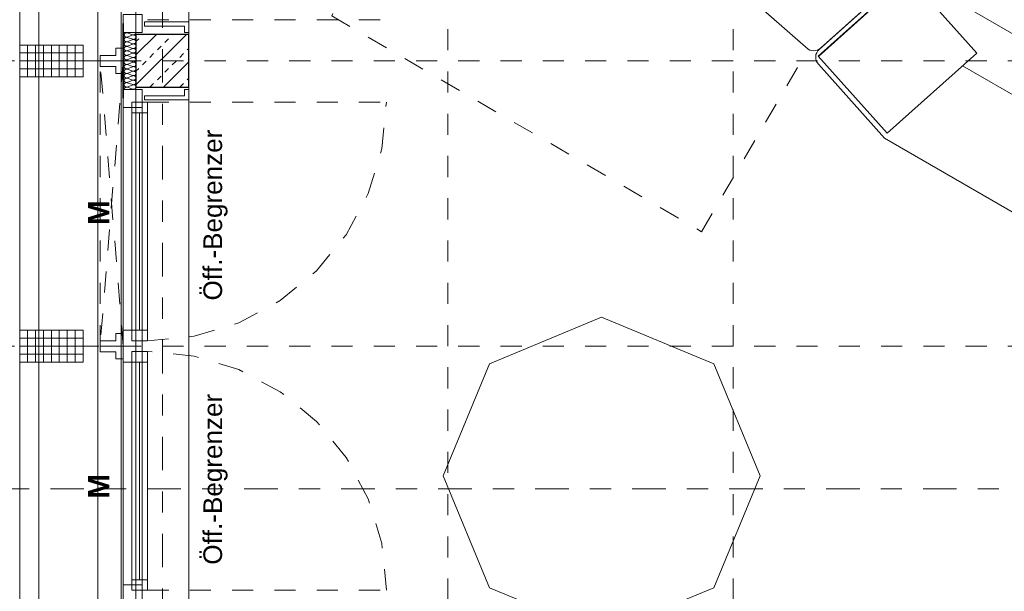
# Model space of a CAD drawing. Header units: metres. Extents: x -45.2 to 14.3, y -31.8 to 10.2.
# Tile 18 of 141: x -39.8 to -35.2, y -13.3 to -10.6. Entities that reach past the tile are written whole.
import ezdxf

# ---------------------------------------------------------------- set-up
doc = ezdxf.new("R2010")
doc.units = ezdxf.units.M
doc.header["$LTSCALE"] = 0.05
for name, pattern in [('1600.2032', [1.6, 0.8, -0.8]), ('Achsen 01', [5.291531, 3.175, -1.058062, 0.352704, -0.705764]), ('gestrichelt - 01', [2, 1, -1]), ('Raster 01', [2, 1, -1])]:
    doc.linetypes.add(name, pattern=pattern)
for name, color, linetype, lineweight, true_color in [('013_Beton und Stahlbetonarbeiten-000 Brüstung', 7, 'Continuous', 9, 0xa6a6a6), ('014_Fassadenarbeiten-000 Aufsicht Betonfertigteile', 7, 'Continuous', 9, 0xc0c0c0), ('014_Fassadenarbeiten-330 mineralische Dämmung', 7, 'Continuous', 9, 0x666666), ('030_Sonnenschutzarbeiten-Grundriss', 7, 'Continuous', 13, 0x555555), ('031_Metallbauarbeiten-330 Aufsicht Metallbauarbeiten', 7, 'Continuous', 9, 0xa6a6a6), ('032_Metallarbeiten-Fenster', 7, 'Continuous', 13, 0x444444), ('032_Metallarbeiten-Öffnungsbegrenzer', 7, 'Continuous', 13, 0x444444), ('ACTES-Einrichtung Aufsicht.', 7, 'Continuous', 9, 0xa6a6a6), ('AV1-Achsen', 1, 'Achsen 01', 18, 0xff0000), ('AV1-Bewegungsfläche', 7, 'gestrichelt - 01', 9, 0xd9d9d9), ('AV1-Raster', 7, 'Raster 01', 9, 0xa6a6a6)]:
    doc.layers.add(name, color=color, linetype=linetype, lineweight=lineweight, true_color=true_color)
for name, color, linetype, lineweight in [('013_Beton und Stahlbetonarbeiten-330 Außenstützen', 7, 'Continuous', 25), ('014_Fassadenarbeiten-330 Betonfertigteile vertikal', 7, 'Continuous', 9), ('027_Tischlerarbeiten-330 Innenfensterbänke', 7, 'Continuous', 9), ('030_Sonnenschutzarbeiten-Kasten+Behang', 7, 'Continuous', 5), ('030_Sonnenschutzarbeiten-Motor', 7, 'Continuous', 5), ('AV1-Schnitt Achsen', 7, 'Achsen 01', 18), ('Keine', 7, 'Continuous', 9)]:
    doc.layers.add(name, color=color, linetype=linetype, lineweight=lineweight)
doc.styles.add('Arial', font='arial.ttf')
doc.styles.add('Arial (bold)', font='arialbd.ttf')

msp = doc.modelspace()

# ---------------------------------------------------------------- linework, layer by layer
at = {"layer": '013_Beton und Stahlbetonarbeiten-000 Brüstung'}
for points in [[(-39.275, -10.675), (-39.275, -8.225), (-39.025, -8.225), (-39.025, -10.675)], [(-39.275, -13.375), (-39.275, -10.925), (-39.025, -10.925), (-39.025, -13.375)]]:
    msp.add_lwpolyline(points, close=True, dxfattribs=at)
at = {"layer": '013_Beton und Stahlbetonarbeiten-330 Außenstützen', "color": 251, "linetype": 'Continuous', "lineweight": 13, "true_color": 0x4c4c4c}
for p, q in [((-39.0365, -10.675), (-39.275, -10.9135)), ((-39.1779, -10.675), (-39.275, -10.7721)), ((-39.275, -10.7079), (-39.2621, -10.695)), ((-39.2444, -10.6773), (-39.2421, -10.675)), ((-39.1384, -10.7127), (-39.1207, -10.695)), ((-39.103, -10.6773), (-39.1007, -10.675)), ((-39.1737, -10.748), (-39.156, -10.7303)), ((-39.0323, -10.748), (-39.025, -10.7407)), ((-39.2444, -10.8187), (-39.2267, -10.8011)), ((-39.2091, -10.7834), (-39.1914, -10.7657)), ((-39.025, -10.8049), (-39.1451, -10.925)), ((-39.103, -10.8187), (-39.0853, -10.8011)), ((-39.0676, -10.7834), (-39.05, -10.7657)), ((-39.275, -10.8493), (-39.2621, -10.8364)), ((-39.1384, -10.8541), (-39.1207, -10.8364)), ((-39.1737, -10.8894), (-39.156, -10.8718)), ((-39.0323, -10.8894), (-39.025, -10.8822)), ((-39.2091, -10.9248), (-39.1914, -10.9071)), ((-39.0676, -10.9248), (-39.05, -10.9071))]:
    msp.add_line(p, q, dxfattribs=at)
at = {"layer": '013_Beton und Stahlbetonarbeiten-330 Außenstützen'}
msp.add_lwpolyline([(-39.025, -10.675), (-39.275, -10.675), (-39.275, -10.925), (-39.025, -10.925)], close=True, dxfattribs=at)
at = {"layer": '014_Fassadenarbeiten-000 Aufsicht Betonfertigteile'}
msp.add_lwpolyline([(-39.455, 0.305), (-39.455, -21.905), (-39.825, -22.275), (-39.825, 0.675)], close=True, dxfattribs=at)
at = {"layer": '014_Fassadenarbeiten-330 Betonfertigteile vertikal', "color": 8, "linetype": 'Continuous', "lineweight": 9, "true_color": 0x808080}
for p, q in [((-39.7875, -10.725), (-39.7875, -10.875)), ((-39.75, -10.725), (-39.75, -10.875)), ((-39.7125, -10.725), (-39.7125, -10.875)), ((-39.675, -10.725), (-39.675, -10.875)), ((-39.6375, -10.725), (-39.6375, -10.875)), ((-39.6, -10.725), (-39.6, -10.875)), ((-39.5625, -10.725), (-39.5625, -10.875)), ((-39.7875, -12.075), (-39.7875, -12.225)), ((-39.75, -12.075), (-39.75, -12.225)), ((-39.7125, -12.075), (-39.7125, -12.225)), ((-39.675, -12.075), (-39.675, -12.225)), ((-39.6375, -12.075), (-39.6375, -12.225)), ((-39.6, -12.075), (-39.6, -12.225)), ((-39.5625, -12.075), (-39.5625, -12.225))]:
    msp.add_line(p, q, dxfattribs=at)
at = {"layer": '014_Fassadenarbeiten-330 Betonfertigteile vertikal', "color": 8, "linetype": 'Continuous', "lineweight": 13, "true_color": 0x808080}
for p, q in [((-39.825, -10.7625), (-39.525, -10.7625)), ((-39.825, -10.8), (-39.525, -10.8)), ((-39.825, -10.8375), (-39.525, -10.8375)), ((-39.825, -12.1125), (-39.525, -12.1125)), ((-39.825, -12.15), (-39.525, -12.15)), ((-39.825, -12.1875), (-39.525, -12.1875))]:
    msp.add_line(p, q, dxfattribs=at)
at = {"layer": '014_Fassadenarbeiten-330 Betonfertigteile vertikal'}
for points in [[(-39.525, -10.725), (-39.525, -10.875), (-39.825, -10.875), (-39.825, -10.725)], [(-39.525, -12.075), (-39.525, -12.225), (-39.825, -12.225), (-39.825, -12.075)]]:
    msp.add_lwpolyline(points, close=True, dxfattribs=at)
at = {"layer": '014_Fassadenarbeiten-330 mineralische Dämmung'}
for points in [[(-39.317, -10.7306), (-39.3189, -10.731), (-39.3208, -10.7311), (-39.3227, -10.7308), (-39.3245, -10.7302), (-39.3262, -10.7293), (-39.3277, -10.7281), (-39.329, -10.7266), (-39.329, -10.7266), (-39.3299, -10.725), (-39.3306, -10.7232), (-39.331, -10.7213), (-39.331, -10.7194), (-39.3306, -10.7175), (-39.3299, -10.7157), (-39.329, -10.7141), (-39.329, -10.7141), (-39.3277, -10.7126), (-39.3262, -10.7114), (-39.3245, -10.7105), (-39.3227, -10.7099), (-39.3208, -10.7097), (-39.3189, -10.7097), (-39.317, -10.7102), (-39.289, -10.7192), (-39.289, -10.7192), (-39.2871, -10.7196), (-39.2852, -10.7197), (-39.2833, -10.7194), (-39.2815, -10.7188), (-39.2798, -10.7179), (-39.2783, -10.7167), (-39.277, -10.7152), (-39.277, -10.7152), (-39.2761, -10.7136), (-39.2754, -10.7118), (-39.275, -10.7099), (-39.275, -10.708), (-39.2754, -10.7061), (-39.2761, -10.7043), (-39.277, -10.7027), (-39.277, -10.7027), (-39.2783, -10.7012), (-39.2798, -10.7), (-39.2815, -10.6991), (-39.2833, -10.6985), (-39.2852, -10.6983), (-39.2871, -10.6983), (-39.289, -10.6988), (-39.317, -10.7091), (-39.317, -10.7091), (-39.3189, -10.7095), (-39.3208, -10.7096), (-39.3227, -10.7093), (-39.3245, -10.7088), (-39.3262, -10.7078), (-39.3277, -10.7066), (-39.329, -10.7052), (-39.329, -10.7052), (-39.3299, -10.7035), (-39.3306, -10.7018), (-39.331, -10.6999), (-39.331, -10.6979), (-39.3306, -10.6961), (-39.3299, -10.6943), (-39.329, -10.6926), (-39.329, -10.6926), (-39.3277, -10.6912), (-39.3262, -10.69), (-39.3245, -10.6891), (-39.3227, -10.6885), (-39.3208, -10.6882), (-39.3189, -10.6883), (-39.317, -10.6887), (-39.289, -10.6977), (-39.289, -10.6977), (-39.2871, -10.6981), (-39.2852, -10.6982), (-39.2833, -10.6979), (-39.2815, -10.6974), (-39.2798, -10.6964), (-39.2783, -10.6952), (-39.277, -10.6938), (-39.277, -10.6938), (-39.2761, -10.6921), (-39.2754, -10.6904), (-39.275, -10.6885), (-39.275, -10.6865), (-39.2754, -10.6847), (-39.2761, -10.6829), (-39.277, -10.6812), (-39.277, -10.6812), (-39.2783, -10.6798), (-39.2798, -10.6786), (-39.2815, -10.6777), (-39.2833, -10.6771), (-39.2852, -10.6768), (-39.2871, -10.6769), (-39.289, -10.6773), (-39.317, -10.6877), (-39.317, -10.6877), (-39.3189, -10.6881), (-39.3208, -10.6882), (-39.3227, -10.6879), (-39.3245, -10.6873), (-39.3262, -10.6864), (-39.3277, -10.6852), (-39.329, -10.6837), (-39.329, -10.6837), (-39.3299, -10.6821), (-39.3306, -10.6803), (-39.331, -10.6784), (-39.331, -10.6765), (-39.3306, -10.6746), (-39.3299, -10.6728), (-39.329, -10.6712), (-39.329, -10.6712), (-39.3277, -10.6697), (-39.3262, -10.6685), (-39.3245, -10.6676), (-39.3227, -10.667), (-39.3208, -10.6668), (-39.3189, -10.6668), (-39.317, -10.6673), (-39.289, -10.6763), (-39.289, -10.6763), (-39.2871, -10.6767), (-39.2852, -10.6768), (-39.2833, -10.6765), (-39.2815, -10.6759), (-39.2798, -10.675), (-39.2783, -10.6738), (-39.277, -10.6723), (-39.276, -10.6706), (-39.2754, -10.6688), (-39.275, -10.6669), (-39.275, -10.665)], [(-39.3261, -10.665), (-39.3244, -10.6659), (-39.3226, -10.6665), (-39.3207, -10.6667), (-39.3189, -10.6666), (-39.317, -10.6662), (-39.3137, -10.665)], [(-39.317, -10.9236), (-39.319, -10.924), (-39.321, -10.9241), (-39.323, -10.9238), (-39.3249, -10.9231), (-39.3266, -10.9221), (-39.3281, -10.9207), (-39.3293, -10.9191), (-39.3302, -10.9173), (-39.3308, -10.9154), (-39.331, -10.9134), (-39.3308, -10.9114), (-39.3302, -10.9095), (-39.3293, -10.9077), (-39.3281, -10.9061), (-39.3266, -10.9047), (-39.3249, -10.9037), (-39.323, -10.903), (-39.321, -10.9027), (-39.319, -10.9028), (-39.317, -10.9032), (-39.289, -10.9122), (-39.289, -10.9122), (-39.287, -10.9126), (-39.285, -10.9127), (-39.283, -10.9124), (-39.2811, -10.9117), (-39.2794, -10.9107), (-39.2779, -10.9093), (-39.2767, -10.9077), (-39.2757, -10.9059), (-39.2752, -10.904), (-39.275, -10.902), (-39.2752, -10.9), (-39.2757, -10.8981), (-39.2767, -10.8963), (-39.2779, -10.8947), (-39.2794, -10.8933), (-39.2811, -10.8923), (-39.283, -10.8916), (-39.285, -10.8913), (-39.287, -10.8914), (-39.289, -10.8918), (-39.317, -10.9022), (-39.317, -10.9022), (-39.319, -10.9026), (-39.321, -10.9026), (-39.323, -10.9023), (-39.3249, -10.9016), (-39.3266, -10.9006), (-39.3281, -10.8993), (-39.3293, -10.8977), (-39.3302, -10.8959), (-39.3308, -10.894), (-39.331, -10.892), (-39.3308, -10.8899), (-39.3302, -10.888), (-39.3293, -10.8862), (-39.3281, -10.8846), (-39.3266, -10.8833), (-39.3249, -10.8823), (-39.323, -10.8816), (-39.321, -10.8813), (-39.319, -10.8813), (-39.317, -10.8818), (-39.289, -10.8908), (-39.289, -10.8908), (-39.287, -10.8912), (-39.285, -10.8912), (-39.283, -10.8909), (-39.2811, -10.8902), (-39.2794, -10.8892), (-39.2779, -10.8879), (-39.2767, -10.8863), (-39.2757, -10.8845), (-39.2752, -10.8826), (-39.275, -10.8806), (-39.2752, -10.8785), (-39.2757, -10.8766), (-39.2767, -10.8748), (-39.2779, -10.8732), (-39.2794, -10.8719), (-39.2811, -10.8709), (-39.283, -10.8702), (-39.285, -10.8699), (-39.287, -10.8699), (-39.289, -10.8704), (-39.317, -10.8807), (-39.317, -10.8807), (-39.319, -10.8811), (-39.321, -10.8812), (-39.323, -10.8809), (-39.3249, -10.8802), (-39.3266, -10.8792), (-39.3281, -10.8778), (-39.3293, -10.8762), (-39.3302, -10.8744), (-39.3308, -10.8725), (-39.331, -10.8705), (-39.3308, -10.8685), (-39.3302, -10.8666), (-39.3293, -10.8648), (-39.3281, -10.8632), (-39.3266, -10.8618), (-39.3249, -10.8608), (-39.323, -10.8601), (-39.321, -10.8598), (-39.319, -10.8599), (-39.317, -10.8603), (-39.289, -10.8693), (-39.289, -10.8693), (-39.287, -10.8697), (-39.285, -10.8698), (-39.283, -10.8695), (-39.2811, -10.8688), (-39.2794, -10.8678), (-39.2779, -10.8664), (-39.2767, -10.8648), (-39.2757, -10.863), (-39.2752, -10.8611), (-39.275, -10.8591), (-39.2752, -10.8571), (-39.2757, -10.8552), (-39.2767, -10.8534), (-39.2779, -10.8518), (-39.2794, -10.8504), (-39.2811, -10.8494), (-39.283, -10.8487), (-39.285, -10.8484), (-39.287, -10.8485), (-39.289, -10.8489), (-39.317, -10.8593), (-39.317, -10.8593), (-39.319, -10.8597), (-39.321, -10.8597), (-39.323, -10.8594), (-39.3249, -10.8587), (-39.3266, -10.8577), (-39.3281, -10.8564), (-39.3293, -10.8548), (-39.3302, -10.853), (-39.3308, -10.8511), (-39.331, -10.8491), (-39.3308, -10.847), (-39.3302, -10.8451), (-39.3293, -10.8433), (-39.3281, -10.8417), (-39.3266, -10.8404), (-39.3249, -10.8394), (-39.323, -10.8387), (-39.321, -10.8384), (-39.319, -10.8384), (-39.317, -10.8389), (-39.289, -10.8479), (-39.289, -10.8479), (-39.287, -10.8483), (-39.285, -10.8483), (-39.283, -10.848), (-39.2811, -10.8473), (-39.2794, -10.8463), (-39.2779, -10.845), (-39.2767, -10.8434), (-39.2757, -10.8416), (-39.2752, -10.8397), (-39.275, -10.8377), (-39.2752, -10.8356), (-39.2757, -10.8337), (-39.2767, -10.8319), (-39.2779, -10.8303), (-39.2794, -10.829), (-39.2811, -10.828), (-39.283, -10.8273), (-39.285, -10.827), (-39.287, -10.827), (-39.289, -10.8275), (-39.317, -10.8378), (-39.317, -10.8378), (-39.319, -10.8382), (-39.321, -10.8383), (-39.323, -10.838), (-39.3249, -10.8373), (-39.3266, -10.8363), (-39.3281, -10.8349), (-39.3293, -10.8333), (-39.3302, -10.8315), (-39.3308, -10.8296), (-39.331, -10.8276), (-39.3308, -10.8256), (-39.3302, -10.8237), (-39.3293, -10.8219), (-39.3281, -10.8203), (-39.3266, -10.8189), (-39.3249, -10.8179), (-39.323, -10.8172), (-39.321, -10.8169), (-39.319, -10.817), (-39.317, -10.8174), (-39.289, -10.8264), (-39.289, -10.8264), (-39.287, -10.8268), (-39.285, -10.8269), (-39.283, -10.8266), (-39.2811, -10.8259), (-39.2794, -10.8249), (-39.2779, -10.8235), (-39.2767, -10.8219), (-39.2757, -10.8201), (-39.2752, -10.8182), (-39.275, -10.8162), (-39.2752, -10.8142), (-39.2757, -10.8123), (-39.2767, -10.8105), (-39.2779, -10.8089), (-39.2794, -10.8075), (-39.2811, -10.8065), (-39.283, -10.8058), (-39.285, -10.8055), (-39.287, -10.8056), (-39.289, -10.806), (-39.317, -10.8164), (-39.317, -10.8164), (-39.319, -10.8168), (-39.321, -10.8168), (-39.323, -10.8165), (-39.3249, -10.8158), (-39.3266, -10.8148), (-39.3281, -10.8135), (-39.3293, -10.8119), (-39.3302, -10.8101), (-39.3308, -10.8082), (-39.331, -10.8062), (-39.3308, -10.8041), (-39.3302, -10.8022), (-39.3293, -10.8004), (-39.3281, -10.7988), (-39.3266, -10.7975), (-39.3249, -10.7965), (-39.323, -10.7958), (-39.321, -10.7955), (-39.319, -10.7955), (-39.317, -10.796), (-39.289, -10.805), (-39.289, -10.805), (-39.287, -10.8054), (-39.285, -10.8054), (-39.283, -10.8051), (-39.2811, -10.8044), (-39.2794, -10.8034), (-39.2779, -10.8021), (-39.2767, -10.8005), (-39.2757, -10.7987), (-39.2752, -10.7968), (-39.275, -10.7948), (-39.2752, -10.7927), (-39.2757, -10.7908), (-39.2767, -10.789), (-39.2779, -10.7874), (-39.2794, -10.7861), (-39.2811, -10.7851), (-39.283, -10.7844), (-39.285, -10.7841), (-39.287, -10.7841), (-39.289, -10.7846), (-39.317, -10.7949), (-39.317, -10.7949), (-39.319, -10.7953), (-39.321, -10.7954), (-39.323, -10.7951), (-39.3249, -10.7944), (-39.3266, -10.7934), (-39.3281, -10.792), (-39.3293, -10.7904), (-39.3302, -10.7886), (-39.3308, -10.7867), (-39.331, -10.7847), (-39.3308, -10.7827), (-39.3302, -10.7808), (-39.3293, -10.779), (-39.3281, -10.7774), (-39.3266, -10.776), (-39.3249, -10.775), (-39.323, -10.7743), (-39.321, -10.774), (-39.319, -10.7741), (-39.317, -10.7745), (-39.289, -10.7835), (-39.289, -10.7835), (-39.287, -10.7839), (-39.285, -10.784), (-39.283, -10.7837), (-39.2811, -10.783), (-39.2794, -10.782), (-39.2779, -10.7806), (-39.2767, -10.779), (-39.2757, -10.7772), (-39.2752, -10.7753), (-39.275, -10.7733), (-39.2752, -10.7713), (-39.2757, -10.7694), (-39.2767, -10.7676), (-39.2779, -10.766), (-39.2794, -10.7646), (-39.2811, -10.7636), (-39.283, -10.7629), (-39.285, -10.7626), (-39.287, -10.7627), (-39.289, -10.7631), (-39.317, -10.7735), (-39.317, -10.7735), (-39.319, -10.7739), (-39.321, -10.7739), (-39.323, -10.7736), (-39.3249, -10.7729), (-39.3266, -10.7719), (-39.3281, -10.7706), (-39.3293, -10.769), (-39.3302, -10.7672), (-39.3308, -10.7653), (-39.331, -10.7633), (-39.3308, -10.7612), (-39.3302, -10.7593), (-39.3293, -10.7575), (-39.3281, -10.7559), (-39.3266, -10.7546), (-39.3249, -10.7536), (-39.323, -10.7529), (-39.321, -10.7526), (-39.319, -10.7526), (-39.317, -10.7531), (-39.289, -10.7621), (-39.289, -10.7621), (-39.287, -10.7625), (-39.285, -10.7625), (-39.283, -10.7622), (-39.2811, -10.7615), (-39.2794, -10.7605), (-39.2779, -10.7592), (-39.2767, -10.7576), (-39.2757, -10.7558), (-39.2752, -10.7539), (-39.275, -10.7519), (-39.2752, -10.7498), (-39.2757, -10.7479), (-39.2767, -10.7461), (-39.2779, -10.7445), (-39.2794, -10.7432), (-39.2811, -10.7422), (-39.283, -10.7415), (-39.285, -10.7412), (-39.287, -10.7412), (-39.289, -10.7417), (-39.317, -10.752), (-39.317, -10.752), (-39.319, -10.7524), (-39.321, -10.7525), (-39.323, -10.7522), (-39.3249, -10.7515), (-39.3266, -10.7505), (-39.3281, -10.7491), (-39.3293, -10.7475), (-39.3302, -10.7457), (-39.3308, -10.7438), (-39.331, -10.7418), (-39.3308, -10.7398), (-39.3302, -10.7379), (-39.3293, -10.7361), (-39.3281, -10.7345), (-39.3266, -10.7331), (-39.3249, -10.7321), (-39.323, -10.7314), (-39.321, -10.7311), (-39.319, -10.7312), (-39.317, -10.7316), (-39.289, -10.7406), (-39.289, -10.7406), (-39.287, -10.741), (-39.285, -10.7411), (-39.283, -10.7408), (-39.2811, -10.7401), (-39.2794, -10.7391), (-39.2779, -10.7377), (-39.2767, -10.7361), (-39.2757, -10.7343), (-39.2752, -10.7324), (-39.275, -10.7304), (-39.2752, -10.7284), (-39.2757, -10.7265), (-39.2767, -10.7247), (-39.2779, -10.7231), (-39.2794, -10.7217), (-39.2811, -10.7207), (-39.283, -10.72), (-39.285, -10.7197), (-39.287, -10.7198), (-39.289, -10.7202), (-39.317, -10.7306), (-39.317, -10.7306), (-39.319, -10.731), (-39.321, -10.731), (-39.323, -10.7307), (-39.3249, -10.73), (-39.3266, -10.729), (-39.3281, -10.7277), (-39.3293, -10.7261), (-39.3302, -10.7243), (-39.3308, -10.7224), (-39.331, -10.7204), (-39.3308, -10.7184), (-39.3302, -10.7164), (-39.3293, -10.7146), (-39.3281, -10.713), (-39.3266, -10.7117), (-39.3249, -10.7107), (-39.323, -10.71), (-39.321, -10.7097), (-39.319, -10.7097), (-39.317, -10.7102), (-39.289, -10.7192), (-39.289, -10.7192), (-39.287, -10.7196), (-39.285, -10.7196), (-39.283, -10.7193), (-39.2811, -10.7186), (-39.2794, -10.7176), (-39.2779, -10.7163), (-39.2767, -10.7147), (-39.2757, -10.7129), (-39.2752, -10.711), (-39.275, -10.709), (-39.2752, -10.7069), (-39.2757, -10.705), (-39.2767, -10.7032), (-39.2779, -10.7016), (-39.2794, -10.7003), (-39.2811, -10.6993), (-39.283, -10.6986), (-39.285, -10.6983), (-39.287, -10.6983), (-39.289, -10.6988), (-39.317, -10.7091), (-39.317, -10.7091), (-39.319, -10.7095), (-39.321, -10.7096), (-39.323, -10.7093), (-39.3249, -10.7086), (-39.3266, -10.7076), (-39.3281, -10.7062), (-39.3293, -10.7046), (-39.3302, -10.7028), (-39.3308, -10.7009), (-39.331, -10.6989), (-39.3308, -10.6969), (-39.3302, -10.695), (-39.3293, -10.6932), (-39.3281, -10.6916), (-39.3266, -10.6902), (-39.3249, -10.6892), (-39.323, -10.6885), (-39.321, -10.6882), (-39.319, -10.6883), (-39.317, -10.6887), (-39.289, -10.6977), (-39.289, -10.6977), (-39.287, -10.6981), (-39.285, -10.6982), (-39.283, -10.6979), (-39.2811, -10.6972), (-39.2794, -10.6962), (-39.2779, -10.6948), (-39.2767, -10.6932), (-39.2757, -10.6914), (-39.2752, -10.6895), (-39.275, -10.6875), (-39.2752, -10.6855), (-39.2757, -10.6836), (-39.2767, -10.6818), (-39.2779, -10.6802), (-39.2794, -10.6788), (-39.2811, -10.6778), (-39.283, -10.6771), (-39.285, -10.6768), (-39.287, -10.6769), (-39.289, -10.6773)], [(-39.331, -10.935), (-39.3308, -10.933), (-39.3303, -10.931), (-39.3294, -10.9292), (-39.3282, -10.9276), (-39.3267, -10.9262), (-39.3249, -10.9252), (-39.323, -10.9245), (-39.321, -10.9242), (-39.319, -10.9242), (-39.317, -10.9247), (-39.289, -10.9336), (-39.289, -10.9336), (-39.287, -10.9341), (-39.285, -10.9341), (-39.283, -10.9338), (-39.2811, -10.9331), (-39.2794, -10.9321), (-39.2779, -10.9308), (-39.2767, -10.9292), (-39.2757, -10.9274), (-39.2752, -10.9255), (-39.275, -10.9234), (-39.2752, -10.9214), (-39.2757, -10.9195), (-39.2767, -10.9177), (-39.2779, -10.9161), (-39.2794, -10.9148), (-39.2811, -10.9138), (-39.283, -10.9131), (-39.285, -10.9128), (-39.287, -10.9128), (-39.289, -10.9133), (-39.317, -10.9236), (-39.317, -10.9236), (-39.319, -10.924), (-39.321, -10.9241), (-39.323, -10.9238), (-39.3249, -10.9231), (-39.3266, -10.9221), (-39.3281, -10.9207), (-39.3293, -10.9191), (-39.3302, -10.9173), (-39.3308, -10.9154), (-39.331, -10.9134), (-39.3308, -10.9114), (-39.3302, -10.9095), (-39.3293, -10.9077), (-39.3281, -10.9061), (-39.3266, -10.9047), (-39.3249, -10.9037), (-39.323, -10.903), (-39.321, -10.9027), (-39.319, -10.9028), (-39.317, -10.9032), (-39.289, -10.9122), (-39.289, -10.9122), (-39.287, -10.9126), (-39.285, -10.9127), (-39.283, -10.9124), (-39.2811, -10.9117), (-39.2794, -10.9107), (-39.2779, -10.9093), (-39.2767, -10.9077), (-39.2757, -10.9059), (-39.2752, -10.904), (-39.275, -10.902), (-39.2752, -10.9), (-39.2757, -10.8981), (-39.2767, -10.8963), (-39.2779, -10.8947), (-39.2794, -10.8933), (-39.2811, -10.8923), (-39.283, -10.8916), (-39.285, -10.8913), (-39.287, -10.8914), (-39.289, -10.8918), (-39.317, -10.9022), (-39.317, -10.9022), (-39.319, -10.9026), (-39.321, -10.9026), (-39.323, -10.9023), (-39.3249, -10.9016), (-39.3266, -10.9006), (-39.3281, -10.8993), (-39.3293, -10.8977), (-39.3302, -10.8959), (-39.3308, -10.894), (-39.331, -10.892), (-39.3308, -10.8899), (-39.3302, -10.888), (-39.3293, -10.8862), (-39.3281, -10.8846), (-39.3266, -10.8833), (-39.3249, -10.8823), (-39.323, -10.8816), (-39.321, -10.8813), (-39.319, -10.8813), (-39.317, -10.8818)]]:
    msp.add_lwpolyline(points, dxfattribs=at)
at = {"layer": '027_Tischlerarbeiten-330 Innenfensterbänke'}
for points in [[(-39.025, -10.665), (-39.045, -10.665), (-39.045, -10.635), (-39.235, -10.635), (-39.235, -10.615), (-39.025, -10.615)], [(-39.025, -10.935), (-39.045, -10.935), (-39.045, -10.965), (-39.235, -10.965), (-39.235, -10.985), (-39.025, -10.985)]]:
    msp.add_lwpolyline(points, close=True, dxfattribs=at)
at = {"layer": '030_Sonnenschutzarbeiten-Grundriss', "color": 251, "true_color": 0x555555}
for points in [[(-39.445, -10.8), (-39.445, -10.774), (-39.37, -10.774), (-39.37, -10.74), (-39.335, -10.74), (-39.335, -10.8)], [(-39.445, -10.8), (-39.445, -10.826), (-39.37, -10.826), (-39.37, -10.86), (-39.335, -10.86), (-39.335, -10.8)], [(-39.445, -12.15), (-39.445, -12.124), (-39.37, -12.124), (-39.37, -12.09), (-39.335, -12.09), (-39.335, -12.15)], [(-39.445, -12.15), (-39.445, -12.176), (-39.37, -12.176), (-39.37, -12.21), (-39.335, -12.21), (-39.335, -12.15)]]:
    msp.add_lwpolyline(points, close=True, dxfattribs=at)
at = {"layer": '030_Sonnenschutzarbeiten-Kasten+Behang', "color": 1, "linetype": '1600.2032', "lineweight": 18, "true_color": 0xff0000}
for p, q in [((-39.335, -12.15), (-39.445, -10.8)), ((-39.335, -10.8), (-39.445, -12.15))]:
    msp.add_line(p, q, dxfattribs=at)
at = {"layer": '030_Sonnenschutzarbeiten-Kasten+Behang', "color": 1, "linetype": 'Continuous', "lineweight": 18, "true_color": 0xff0000}
for points in [[(-39.37, -10.774), (-39.37, -10.74), (-39.335, -10.74), (-39.335, -10.8), (-39.445, -10.8), (-39.445, -10.774)], [(-39.37, -10.826), (-39.37, -10.86), (-39.335, -10.86), (-39.335, -10.8), (-39.445, -10.8), (-39.445, -10.826)], [(-39.37, -12.124), (-39.37, -12.09), (-39.335, -12.09), (-39.335, -12.15), (-39.445, -12.15), (-39.445, -12.124)], [(-39.37, -12.176), (-39.37, -12.21), (-39.335, -12.21), (-39.335, -12.15), (-39.445, -12.15), (-39.445, -12.176)]]:
    msp.add_lwpolyline(points, close=True, dxfattribs=at)
at = {"layer": '030_Sonnenschutzarbeiten-Kasten+Behang', "color": 1, "linetype": '1600.2032', "lineweight": 18, "true_color": 0xff0000}
msp.add_lwpolyline([(-39.335, -10.8), (-39.335, -12.15), (-39.445, -12.15), (-39.445, -10.8)], close=True, dxfattribs=at)
at = {"layer": '031_Metallbauarbeiten-330 Aufsicht Metallbauarbeiten'}
for points in [[(-39.345, -8.1), (-39.345, -10.8), (-39.735, -10.8), (-39.735, -8.1)], [(-39.345, -10.8), (-39.345, -13.5), (-39.735, -13.5), (-39.735, -10.8)]]:
    msp.add_lwpolyline(points, close=True, dxfattribs=at)
at = {"layer": '032_Metallarbeiten-Fenster', "color": 7, "linetype": 'gestrichelt - 01', "lineweight": 18}
for p, q in [((-39.22, -10.605), (-38.09, -10.605)), ((-39.22, -10.995), (-38.09, -10.995)), ((-39.22, -13.305), (-38.09, -13.305))]:
    msp.add_line(p, q, dxfattribs=at)
at = {"layer": '032_Metallarbeiten-Fenster', "color": 7, "lineweight": 18}
for p, q in [((-39.2575, -11.045), (-39.2575, -12.075)), ((-39.2575, -13.255), (-39.2575, -12.225))]:
    msp.add_line(p, q, dxfattribs=at)
for points in [[(-39.245, -10.665), (-39.245, -10.58), (-39.335, -10.58), (-39.335, -10.665)], [(-39.335, -11.02), (-39.245, -11.02), (-39.245, -10.935), (-39.335, -10.935)], [(-39.245, -13.28), (-39.335, -13.28), (-39.335, -11.02), (-39.245, -11.02)], [(-39.295, -10.995), (-39.295, -11.045), (-39.22, -11.045), (-39.22, -10.995)], [(-39.295, -11.045), (-39.295, -12.075), (-39.22, -12.075), (-39.22, -11.045)], [(-39.335, -12.225), (-39.335, -12.075), (-39.245, -12.075), (-39.245, -12.225)], [(-39.295, -12.075), (-39.295, -12.125), (-39.22, -12.125), (-39.22, -12.075)], [(-39.295, -12.225), (-39.295, -12.175), (-39.22, -12.175), (-39.22, -12.225)], [(-39.295, -13.255), (-39.295, -12.225), (-39.22, -12.225), (-39.22, -13.255)], [(-39.295, -13.305), (-39.295, -13.255), (-39.22, -13.255), (-39.22, -13.305)], [(-39.245, -13.365), (-39.245, -13.28), (-39.335, -13.28), (-39.335, -13.365)]]:
    msp.add_lwpolyline(points, close=True, dxfattribs=at)
at = {"layer": '032_Metallarbeiten-Fenster', "color": 7, "linetype": 'Continuous', "lineweight": 9}
msp.add_lwpolyline([(-39.3343, -10.6231), (-39.3343, -10.9769), (-39.3363, -10.9769), (-39.3363, -10.6231)], close=True, dxfattribs=at)
at = {"layer": '032_Metallarbeiten-Fenster', "color": 7, "linetype": 'gestrichelt - 01', "lineweight": 18}
for points in [[(-39.22, -12.125), (-38.9995, -12.1033), (-38.7876, -12.039), (-38.5922, -11.9346), (-38.421, -11.794), (-38.2804, -11.6228), (-38.176, -11.4274), (-38.1117, -11.2155), (-38.09, -10.995)], [(-38.09, -13.305), (-38.1117, -13.0845), (-38.176, -12.8726), (-38.2804, -12.6772), (-38.421, -12.506), (-38.5922, -12.3654), (-38.7876, -12.261), (-38.9995, -12.1967), (-39.22, -12.175)]]:
    msp.add_lwpolyline(points, dxfattribs=at)
at = {"layer": 'ACTES-Einrichtung Aufsicht.'}
for p, q in [((-36.0428, -10.7455), (-35.2505, -10.0366)), ((-36.0359, -10.7393), (-35.2506, -10.0367)), ((-34.7173, -11.1971), (-35.3648, -10.8232))]:
    msp.add_line(p, q, dxfattribs=at)
for points in [[(-35.2506, -10.0367), (-36.0359, -10.7393), (-36.0359, -10.7393), (-36.0431, -10.7447), (-36.0511, -10.7487), (-36.0597, -10.7511), (-36.0687, -10.7521), (-36.0776, -10.7513), (-36.0863, -10.749), (-36.0944, -10.7452), (-36.0944, -10.7452), (-36.4791, -10.4077)], [(-34.8297, -11.6879), (-35.7336, -11.166), (-36.0467, -10.8161), (-36.0467, -10.8161), (-36.0525, -10.8082), (-36.0566, -10.7993), (-36.059, -10.7898), (-36.0594, -10.78), (-36.0579, -10.7703), (-36.0545, -10.7611), (-36.0494, -10.7527), (-36.0428, -10.7455), (-35.2506, -10.0367), (-35.2506, -10.0367), (-35.2436, -10.0318), (-35.2358, -10.0282), (-35.2276, -10.0259), (-35.2191, -10.0251), (-35.2106, -10.0257), (-35.2023, -10.0278), (-35.1945, -10.0312), (-34.1165, -10.6536)], [(-34.2191, -11.2088), (-34.1086, -10.6843), (-35.225, -10.0397), (-35.2389, -10.0531), (-36.0464, -10.7789)]]:
    msp.add_lwpolyline(points, dxfattribs=at)
for points in [[(-34.2203, -10.6866), (-34.4408, -11.0685), (-35.3905, -10.5201), (-35.17, -10.1382)], [(-35.624, -10.3977), (-35.2973, -10.7628), (-35.7213, -11.1422), (-36.0481, -10.7771)], [(-36.3219, -12.7633), (-36.5415, -13.2936), (-37.0719, -13.5133), (-37.6022, -13.2936), (-37.8219, -12.7633), (-37.6022, -12.233), (-37.0719, -12.0133), (-36.5415, -12.233)]]:
    msp.add_lwpolyline(points, close=True, dxfattribs=at)
at = {"layer": 'AV1-Achsen'}
msp.add_line((-39.15, -26.5), (-39.15, 4.9), dxfattribs=at)
at = {"layer": 'AV1-Bewegungsfläche', "color": 9, "true_color": 0xbbbbbb}
msp.add_lwpolyline([(-36.5989, -11.6087), (-36.0944, -10.7452), (-36.0944, -10.7452), (-36.4791, -10.4077), (-36.9037, -10.1219), (-36.9037, -10.1219), (-37.0155, -10.0589), (-37.0155, -10.0589), (-37.4174, -9.869), (-37.8378, -9.7247), (-38.2422, -10.4037), (-38.3489, -10.5863)], close=True, dxfattribs=at)
at = {"layer": 'AV1-Raster'}
for p, q in [((-37.8, -22.95), (-37.8, 1.35)), ((-36.45, -22.95), (-36.45, 1.35)), ((1.35, -10.8), (-40.5, -10.8)), ((1.35, -12.15), (-40.5, -12.15))]:
    msp.add_line(p, q, dxfattribs=at)
at = {"layer": 'AV1-Schnitt Achsen'}
msp.add_line((-43.35, -12.825), (4.2, -12.825), dxfattribs=at)
at = {"layer": 'Defpoints', "color": 0, "lineweight": 0}
for p, q in [((-39.025, -10.675), (-39.025, -10.675)), ((-39.025, -10.675), (-39.025, -10.675)), ((-39.025, -10.925), (-39.025, -10.925)), ((-39.025, -10.925), (-39.025, -10.925))]:
    msp.add_line(p, q, dxfattribs=at)
at = {"layer": 'Keine', "color": 8, "linetype": 'Continuous', "lineweight": 13, "true_color": 0x808080}
msp.add_lwpolyline([(-39.025, -5.525), (-23.075, -5.525), (-23.075, -21.475), (-39.025, -21.475)], close=True, dxfattribs=at)

# ---------------------------------------------------------------- texts
at = {"layer": '030_Sonnenschutzarbeiten-Motor', "color": 255, "char_height": 0.1009, "attachment_point": 7, "rotation": 90, "style": 'Arial (bold)'}
for insert in [(-39.4008, -11.5767), (-39.4008, -12.8721)]:
    msp.add_mtext('M', dxfattribs=dict(at, insert=insert))
at = {"layer": '032_Metallarbeiten-Öffnungsbegrenzer', "color": 7, "char_height": 0.088263, "attachment_point": 7, "rotation": 90, "style": 'Arial'}
for insert in [(-38.8411, -11.9339), (-38.8411, -13.184)]:
    msp.add_mtext('Öff.-Begrenzer', dxfattribs=dict(at, insert=insert))

doc.saveas('drawing.dxf')
